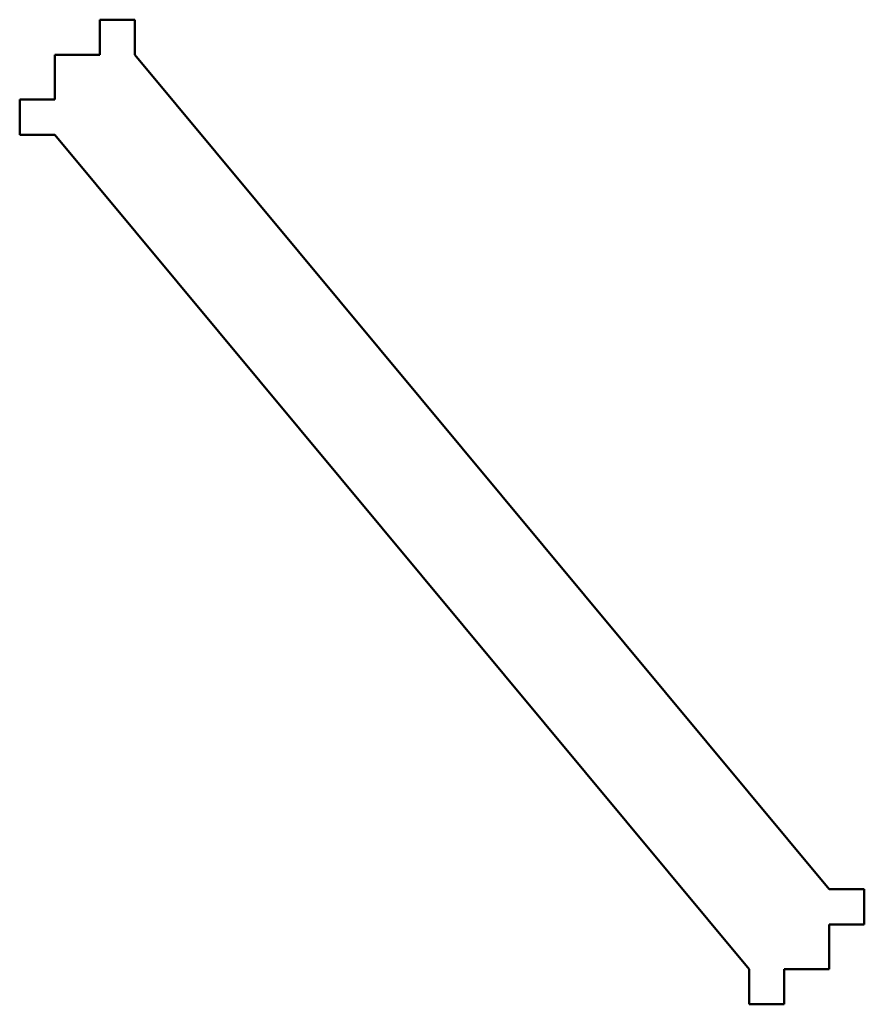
# Model space of a CAD drawing. Header units: millimetres. Extents: x 118.5 to 178.5, y 70 to 140.
import ezdxf

# ---------------------------------------------------------------- set-up
doc = ezdxf.new("R2010")
doc.units = ezdxf.units.MM
doc.layers.add('Visible (ISO)', color=7, linetype='Continuous', lineweight=50)

msp = doc.modelspace()

# ---------------------------------------------------------------- linework, layer by layer
at = {"layer": 'Visible (ISO)'}
for p, q in [((124.181, 140), (124.181, 137.5)), ((126.681, 140), (124.181, 140)), ((126.681, 137.5), (126.681, 140)), ((121, 137.5), (121, 134.319)), ((124.181, 137.5), (121, 137.5)), ((176, 78.181), (126.681, 137.5)), ((118.5, 134.319), (118.5, 131.819)), ((121, 134.319), (118.5, 134.319)), ((118.5, 131.819), (121, 131.819)), ((121, 131.819), (170.319, 72.5)), ((178.5, 78.181), (176, 78.181)), ((178.5, 75.681), (178.5, 78.181)), ((176, 75.681), (178.5, 75.681)), ((176, 72.5), (176, 75.681)), ((170.319, 72.5), (170.319, 70)), ((172.819, 72.5), (176, 72.5)), ((172.819, 70), (172.819, 72.5)), ((170.319, 70), (172.819, 70))]:
    msp.add_line(p, q, dxfattribs=at)

doc.saveas('drawing.dxf')
